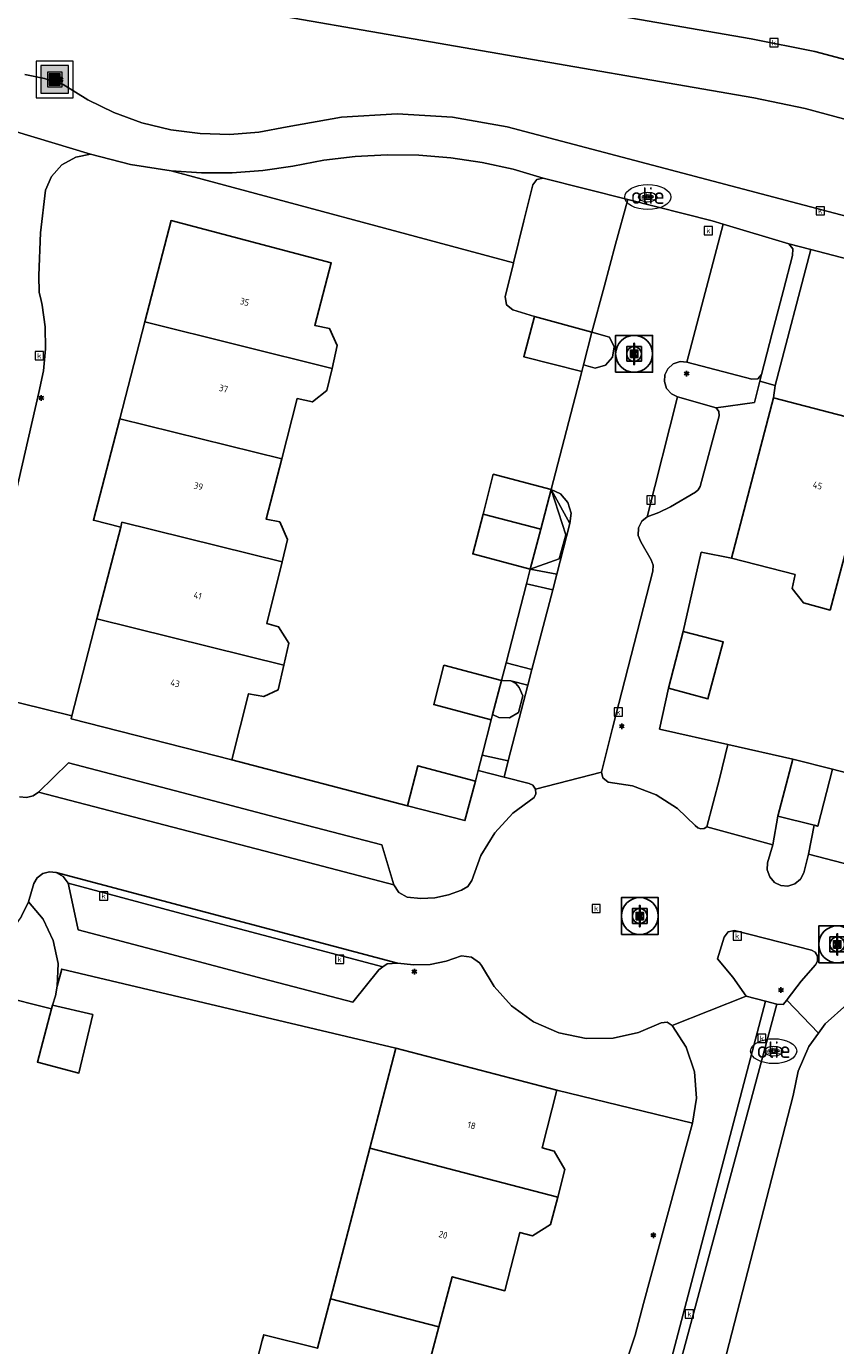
# Model space of a CAD drawing. Header units: metres. Extents: x 197147 to 199131, y 355511 to 356703.
# Tile 153 of 225: x 198634 to 198678, y 355942 to 356014. Entities that reach past the tile are written whole.
import ezdxf
from ezdxf.enums import TextEntityAlignment as Align

# ---------------------------------------------------------------- set-up
doc = ezdxf.new("R2010")
doc.units = ezdxf.units.M
for name, color, linetype, lineweight in [('B-WE-GR-BEPLANTING_CULTUUR_HEESTERS-G', 252, 'Continuous', 18), ('B-WE-GR-GRAS_KRUIDENRIJK-G', 252, 'Continuous', 18), ('B-WE-KL-BRANDSTOF_PUT-S', 252, 'Continuous', 25), ('B-WE-KL-BRANDSTOF_PUT-S @ 0.05', 252, 'Continuous', 25), ('B-WE-KL-BRANDSTOF_PUT-S @ 0.1', 252, 'Continuous', 25), ('B-WE-KL-BRANDSTOF_PUT-S @ 0.2', 252, 'Continuous', 25), ('B-WE-KL-BRANDSTOF_PUT-S @ 0.5 (1)', 252, 'Continuous', 25), ('B-WE-KL-BRANDSTOF_PUT-S @ 0.5 (2)', 252, 'Continuous', 25), ('B-WE-KL-ET_LS_OV_LICHTMAST-S', 252, 'Continuous', 25), ('B-WE-OG-TERREIN_ERF-G', 252, 'Continuous', 18), ('B-WE-RI-GWA_KOLK-S', 252, 'Continuous', 25), ('B-WE-RI-GWA_RIOOLPUT-S', 252, 'Continuous', 25), ('B-WE-RI-GWA_RIOOLPUT-S @ 0.05', 252, 'Continuous', 25), ('B-WE-RI-GWA_RIOOLPUT-S @ 0.1', 252, 'Continuous', 25), ('B-WE-RI-GWA_RIOOLPUT-S @ 0.2', 252, 'Continuous', 25), ('B-WE-RI-GWA_RIOOLPUT-S @ 0.5 (1)', 252, 'Continuous', 25), ('B-WE-RI-GWA_RIOOLPUT-S @ 0.5 (2)', 252, 'Continuous', 25), ('B-WE-VH-VERHARDING_ASFALT-G', 252, 'Continuous', 18), ('B-WE-VH-VERHARDING_BETONSTRAATSTEEN-G', 252, 'Continuous', 18), ('B-WE-VH-VERHARDING_OPEN-G', 252, 'Continuous', 18), ('B-WE-VH-VERHARDING_STRAATBAKSTEEN-G', 252, 'Continuous', 18), ('B-WE-VH-VERHARDING_TEGEL-G', 252, 'Continuous', 18)]:
    doc.layers.add(name, color=color, linetype=linetype, lineweight=lineweight)
for name, color, linetype in [('B-WE-GR-GRAS-GV', 252, 'Continuous'), ('B-WE-IE-MEUBILAIR_WEGMEUBILAIR-S', 252, 'Continuous'), ('B-WE-IE-MEUBILAIR_WEGMEUBILAIR-S @ 0.05', 252, 'Continuous'), ('B-WE-IE-MEUBILAIR_WEGMEUBILAIR-S @ 0.1', 252, 'Continuous'), ('B-WE-IE-MEUBILAIR_WEGMEUBILAIR-S @ 0.2', 252, 'Continuous'), ('B-WE-IE-MEUBILAIR_WEGMEUBILAIR-S @ 0.5 (1)', 252, 'Continuous'), ('B-WE-IE-MEUBILAIR_WEGMEUBILAIR-S @ 0.5 (2)', 252, 'Continuous'), ('B-WE-IE-TERREINAFSCHEIDING_KUNSTMATIG_HEKWERK-G', 252, 'IE-TERREINAFSCHEIDING-KUNSTMATIG'), ('B-WE-OG-BEBOUWING-GV', 252, 'Continuous'), ('B-WE-OG-BEBOUWING_HUISNUMMER-T18', 252, 'Continuous'), ('B-WE-VH-GOOT-G', 253, 'Continuous')]:
    doc.layers.add(name, color=color, linetype=linetype)
doc.styles.add('NLCS-ISO', font='NLCS-ISO.ttf')
doc.styles.add('NLCS-ISO-ANNOTATIEF-T18', font='NLCS-ISO.ttf', dxfattribs={"height": 1.8})
doc.styles.add('NLCS-ISO-M-T18', font='NLCS-ISO.ttf', dxfattribs={"height": 1.8})
doc.linetypes.add('IE-TERREINAFSCHEIDING-KUNSTMATIG', pattern='A,4,[82,NLCS.SHX,S=0.75,R=90,X=0,Y=0],4,-2', length=10)

# ---------------------------------------------------------------- blocks, each defined once
blk = doc.blocks.new('SIE-WEG_AFVALBAK-SO')
at = {"linetype": 'ByBlock', "lineweight": 18}
h = blk.add_hatch(color=0, dxfattribs=at)
h.dxf.hatch_style = 1
h.paths.add_polyline_path([(-1.5, -1.5), (1.5, -1.5), (1.5, 1.5), (-1.5, 1.5)])
at = {"color": 0, "linetype": 'ByBlock', "lineweight": 18}
for points in [[(-2, -2), (2, -2), (2, 2), (-2, 2)], [(-1.5, -1.5), (1.5, -1.5), (1.5, 1.5), (-1.5, 1.5)]]:
    blk.add_lwpolyline(points, close=True, dxfattribs=at)
blk = doc.blocks.new('*U748')
at = {"layer": 'B-WE-IE-MEUBILAIR_WEGMEUBILAIR-S @ 0.05', "xscale": 0.05, "yscale": 0.05, "zscale": 0.05}
blk.add_blockref('SIE-WEG_AFVALBAK-SO', (198635.428, 356010.626), dxfattribs=at)
at = {"layer": 'B-WE-IE-MEUBILAIR_WEGMEUBILAIR-S @ 0.1', "xscale": 0.1, "yscale": 0.1, "zscale": 0.1}
blk.add_blockref('SIE-WEG_AFVALBAK-SO', (198635.428, 356010.626), dxfattribs=at)
at = {"layer": 'B-WE-IE-MEUBILAIR_WEGMEUBILAIR-S @ 0.2', "xscale": 0.2, "yscale": 0.2, "zscale": 0.2}
blk.add_blockref('SIE-WEG_AFVALBAK-SO', (198635.428, 356010.626), dxfattribs=at)
at = {"layer": 'B-WE-IE-MEUBILAIR_WEGMEUBILAIR-S @ 0.5 (1)', "xscale": 0.5, "yscale": 0.5, "zscale": 0.5}
blk.add_blockref('SIE-WEG_AFVALBAK-SO', (198635.428, 356010.626), dxfattribs=at)
at = {"layer": 'B-WE-IE-MEUBILAIR_WEGMEUBILAIR-S @ 0.5 (2)', "xscale": 0.5, "yscale": 0.5, "zscale": 0.5}
blk.add_blockref('SIE-WEG_AFVALBAK-SO', (198635.428, 356010.626), dxfattribs=at)
blk = doc.blocks.new('B-SIE-WEG_LICHTMAST-SO')
at = {"ltscale": 0.1}
for p, q in [((-0.33, 0.19), (-0.67, 0.39)), ((0, 0.39), (0, 0.77)), ((0.33, 0.19), (0.67, 0.39)), ((-0.33, -0.19), (-0.67, -0.39)), ((0, -0.39), (0, -0.77)), ((0.33, -0.19), (0.67, -0.39))]:
    blk.add_line(p, q, dxfattribs=at)
at = {"flags": 128}
for points in [[(-0.35, 0.15), (0.35, 0.15)], [(-0.35, -0.15), (0.35, -0.15)]]:
    blk.add_lwpolyline(points, dxfattribs=at)
at = {"ltscale": 0.1}
blk.add_circle((0, 0), 0.386, dxfattribs=at)
at = {"style": 'NLCS-ISO'}
blk.add_attdef('TYPE', text='', height=0.549, dxfattribs=at).set_placement((0, 0.77), align=Align.BOTTOM_CENTER)
blk = doc.blocks.new('BGT-KOLK-SO')
at = {"color": 0, "linetype": 'ByBlock', "lineweight": 18}
blk.add_lwpolyline([(-0.045, -0.045), (0.045, -0.045), (0.045, 0.045), (-0.045, 0.045)], close=True, dxfattribs=at)
at = {"color": 0, "linetype": 'ByBlock', "lineweight": 18, "style": 'NLCS-ISO-M-T18'}
blk.add_text('k', height=0.06, dxfattribs=at).set_placement((0, 0), align=Align.MIDDLE_CENTER)
blk = doc.blocks.new('SKL-BENZINEPUT_OLIEPUT-SO')
at = {"color": 0, "linetype": 'ByBlock', "lineweight": 18}
blk.add_ellipse((0, 0), major_axis=(2.5, 0), ratio=0.54, dxfattribs=at)
at = {"color": 0, "linetype": 'ByBlock', "lineweight": 18, "style": 'NLCS-ISO'}
blk.add_text('olie', height=1.8, dxfattribs=at).set_placement((0, 0.16), align=Align.MIDDLE_CENTER)
blk = doc.blocks.new('*U1141')
at = {"layer": 'B-WE-KL-BRANDSTOF_PUT-S @ 0.05', "xscale": 0.05, "yscale": 0.05, "zscale": 0.05}
blk.add_blockref('SKL-BENZINEPUT_OLIEPUT-SO', (198674.401, 355957.922), dxfattribs=at)
at = {"layer": 'B-WE-KL-BRANDSTOF_PUT-S @ 0.1', "xscale": 0.1, "yscale": 0.1, "zscale": 0.1}
blk.add_blockref('SKL-BENZINEPUT_OLIEPUT-SO', (198674.401, 355957.922), dxfattribs=at)
at = {"layer": 'B-WE-KL-BRANDSTOF_PUT-S @ 0.2', "xscale": 0.2, "yscale": 0.2, "zscale": 0.2}
blk.add_blockref('SKL-BENZINEPUT_OLIEPUT-SO', (198674.401, 355957.922), dxfattribs=at)
at = {"layer": 'B-WE-KL-BRANDSTOF_PUT-S @ 0.5 (1)', "xscale": 0.5, "yscale": 0.5, "zscale": 0.5}
blk.add_blockref('SKL-BENZINEPUT_OLIEPUT-SO', (198674.401, 355957.922), dxfattribs=at)
at = {"layer": 'B-WE-KL-BRANDSTOF_PUT-S @ 0.5 (2)', "xscale": 0.5, "yscale": 0.5, "zscale": 0.5}
blk.add_blockref('SKL-BENZINEPUT_OLIEPUT-SO', (198674.401, 355957.922), dxfattribs=at)
blk = doc.blocks.new('SRI-PUT_INSPECTIE-SO')
at = {"lineweight": -3, "flags": 128}
blk.add_lwpolyline([(-2, -2), (2, -2), (2, 2), (-2, 2)], close=True, dxfattribs=at)
at = {"lineweight": -3, "ltscale": 1.5}
blk.add_circle((0, 0), 2, dxfattribs=at)
at = {"ltscale": 0.1, "style": 'NLCS-ISO'}
blk.add_text('I', height=2.5, dxfattribs=at).set_placement((0, -0.01), align=Align.MIDDLE_CENTER)
blk = doc.blocks.new('*U1145')
at = {"layer": 'B-WE-RI-GWA_RIOOLPUT-S @ 0.05', "xscale": 0.05, "yscale": 0.05, "zscale": 0.05}
blk.add_blockref('SRI-PUT_INSPECTIE-SO', (198666.834, 355995.742), dxfattribs=at)
at = {"layer": 'B-WE-RI-GWA_RIOOLPUT-S @ 0.1', "xscale": 0.1, "yscale": 0.1, "zscale": 0.1}
blk.add_blockref('SRI-PUT_INSPECTIE-SO', (198666.834, 355995.742), dxfattribs=at)
at = {"layer": 'B-WE-RI-GWA_RIOOLPUT-S @ 0.2', "xscale": 0.2, "yscale": 0.2, "zscale": 0.2}
blk.add_blockref('SRI-PUT_INSPECTIE-SO', (198666.834, 355995.742), dxfattribs=at)
at = {"layer": 'B-WE-RI-GWA_RIOOLPUT-S @ 0.5 (1)', "xscale": 0.5, "yscale": 0.5, "zscale": 0.5}
blk.add_blockref('SRI-PUT_INSPECTIE-SO', (198666.834, 355995.742), dxfattribs=at)
at = {"layer": 'B-WE-RI-GWA_RIOOLPUT-S @ 0.5 (2)', "xscale": 0.5, "yscale": 0.5, "zscale": 0.5}
blk.add_blockref('SRI-PUT_INSPECTIE-SO', (198666.834, 355995.742), dxfattribs=at)
blk = doc.blocks.new('*U1147')
at = {"layer": 'B-WE-RI-GWA_RIOOLPUT-S @ 0.05', "xscale": 0.05, "yscale": 0.05, "zscale": 0.05}
blk.add_blockref('SRI-PUT_INSPECTIE-SO', (198667.142, 355965.251), dxfattribs=at)
at = {"layer": 'B-WE-RI-GWA_RIOOLPUT-S @ 0.1', "xscale": 0.1, "yscale": 0.1, "zscale": 0.1}
blk.add_blockref('SRI-PUT_INSPECTIE-SO', (198667.142, 355965.251), dxfattribs=at)
at = {"layer": 'B-WE-RI-GWA_RIOOLPUT-S @ 0.2', "xscale": 0.2, "yscale": 0.2, "zscale": 0.2}
blk.add_blockref('SRI-PUT_INSPECTIE-SO', (198667.142, 355965.251), dxfattribs=at)
at = {"layer": 'B-WE-RI-GWA_RIOOLPUT-S @ 0.5 (1)', "xscale": 0.5, "yscale": 0.5, "zscale": 0.5}
blk.add_blockref('SRI-PUT_INSPECTIE-SO', (198667.142, 355965.251), dxfattribs=at)
at = {"layer": 'B-WE-RI-GWA_RIOOLPUT-S @ 0.5 (2)', "xscale": 0.5, "yscale": 0.5, "zscale": 0.5}
blk.add_blockref('SRI-PUT_INSPECTIE-SO', (198667.142, 355965.251), dxfattribs=at)
blk = doc.blocks.new('*U1148')
at = {"layer": 'B-WE-RI-GWA_RIOOLPUT-S @ 0.05', "xscale": 0.05, "yscale": 0.05, "zscale": 0.05}
blk.add_blockref('SRI-PUT_INSPECTIE-SO', (198677.847, 355963.714), dxfattribs=at)
at = {"layer": 'B-WE-RI-GWA_RIOOLPUT-S @ 0.1', "xscale": 0.1, "yscale": 0.1, "zscale": 0.1}
blk.add_blockref('SRI-PUT_INSPECTIE-SO', (198677.847, 355963.714), dxfattribs=at)
at = {"layer": 'B-WE-RI-GWA_RIOOLPUT-S @ 0.2', "xscale": 0.2, "yscale": 0.2, "zscale": 0.2}
blk.add_blockref('SRI-PUT_INSPECTIE-SO', (198677.847, 355963.714), dxfattribs=at)
at = {"layer": 'B-WE-RI-GWA_RIOOLPUT-S @ 0.5 (1)', "xscale": 0.5, "yscale": 0.5, "zscale": 0.5}
blk.add_blockref('SRI-PUT_INSPECTIE-SO', (198677.847, 355963.714), dxfattribs=at)
at = {"layer": 'B-WE-RI-GWA_RIOOLPUT-S @ 0.5 (2)', "xscale": 0.5, "yscale": 0.5, "zscale": 0.5}
blk.add_blockref('SRI-PUT_INSPECTIE-SO', (198677.847, 355963.714), dxfattribs=at)
blk = doc.blocks.new('*U1295')
at = {"layer": 'B-WE-KL-BRANDSTOF_PUT-S @ 0.05', "xscale": 0.05, "yscale": 0.05, "zscale": 0.05}
blk.add_blockref('SKL-BENZINEPUT_OLIEPUT-SO', (198667.577, 356004.249), dxfattribs=at)
at = {"layer": 'B-WE-KL-BRANDSTOF_PUT-S @ 0.1', "xscale": 0.1, "yscale": 0.1, "zscale": 0.1}
blk.add_blockref('SKL-BENZINEPUT_OLIEPUT-SO', (198667.577, 356004.249), dxfattribs=at)
at = {"layer": 'B-WE-KL-BRANDSTOF_PUT-S @ 0.2', "xscale": 0.2, "yscale": 0.2, "zscale": 0.2}
blk.add_blockref('SKL-BENZINEPUT_OLIEPUT-SO', (198667.577, 356004.249), dxfattribs=at)
at = {"layer": 'B-WE-KL-BRANDSTOF_PUT-S @ 0.5 (1)', "xscale": 0.5, "yscale": 0.5, "zscale": 0.5}
blk.add_blockref('SKL-BENZINEPUT_OLIEPUT-SO', (198667.577, 356004.249), dxfattribs=at)
at = {"layer": 'B-WE-KL-BRANDSTOF_PUT-S @ 0.5 (2)', "xscale": 0.5, "yscale": 0.5, "zscale": 0.5}
blk.add_blockref('SKL-BENZINEPUT_OLIEPUT-SO', (198667.577, 356004.249), dxfattribs=at)

msp = doc.modelspace()

# ---------------------------------------------------------------- linework, layer by layer
at = {"layer": 'B-WE-GR-BEPLANTING_CULTUUR_HEESTERS-G', "ltscale": 0.2, "flags": 128}
for points in [[(198678.858, 356008.319), (198676.109, 356009.055), (198673.32, 356009.626), (198597.137, 356022.854)], [(198633.805, 356010.902), (198634.867, 356010.68), (198635.892, 356010.345), (198637.215, 356009.52), (198638.64, 356008.827), (198640.148, 356008.282), (198641.714, 356007.9), (198643.313, 356007.688), (198644.916, 356007.648), (198646.495, 356007.777), (198648.027, 356008.065), (198650.976, 356008.588), (198653.987, 356008.763), (198656.998, 356008.583), (198659.946, 356008.055), (198707.557, 355995.499)], [(198633.517, 355971.717), (198633.893, 355971.671), (198634.261, 355971.764), (198634.554, 355971.966), (198636.176, 355973.566), (198642.325, 355971.951), (198647.742, 355970.528), (198653.158, 355969.106), (198653.807, 355966.95), (198654.088, 355966.527), (198654.526, 355966.269), (198655.273, 355966.201), (198656.031, 355966.243), (198656.774, 355966.394), (198657.48, 355966.648), (198657.817, 355966.858), (198658.041, 355967.186), (198658.527, 355968.527), (198659.282, 355969.77), (198660.269, 355970.838), (198661.425, 355971.673), (198661.516, 355971.88), (198661.496, 355972.135), (198661.349, 355972.346), (198661.148, 355972.448), (198659.782, 355972.779), (198658.383, 355973.143), (198658.237, 355972.57), (198657.666, 355970.428), (198654.554, 355971.231), (198645.02, 355973.718), (198645.02, 355973.718), (198636.311, 355975.947), (198636.352, 355976.105), (198630.852, 355977.461)]]:
    msp.add_lwpolyline(points, dxfattribs=at)
for points in [[(198660.3, 356000.686), (198660.863, 356002.966), (198661.343, 356004.911), (198661.554, 356005.207), (198661.91, 356005.279), (198660.273, 356005.753), (198658.596, 356006.119), (198656.892, 356006.374), (198655.17, 356006.514), (198653.443, 356006.538), (198651.721, 356006.447), (198650.018, 356006.242), (198648.343, 356005.926), (198646.705, 356005.683), (198645.05, 356005.559), (198643.39, 356005.555), (198641.739, 356005.671), (198660.3, 356000.686)], [(198664.543, 355996.921), (198664.087, 355995.15), (198664.722, 355994.973), (198665.281, 355995.125), (198665.664, 355995.558), (198665.747, 355996.131), (198665.503, 355996.656), (198664.543, 355996.921)], [(198671.286, 355992.82), (198671.434, 355992.624), (198671.446, 355992.378), (198670.422, 355988.545), (198670.305, 355988.371), (198670.159, 355988.241), (198668.803, 355987.442), (198668.182, 355987.142), (198667.535, 355986.903), (198667.251, 355986.661), (198667.072, 355986.298), (198667.058, 355985.892), (198667.193, 355985.545), (198667.764, 355984.573), (198667.867, 355984.275), (198667.849, 355983.961), (198665.671, 355975.435), (198665.063, 355973.053), (198665.143, 355972.742), (198665.43, 355972.518), (198666.753, 355972.305), (198668.033, 355971.822), (198669.188, 355971.089), (198670.153, 355970.159), (198670.288, 355970.039), (198670.46, 355969.985), (198670.625, 355970.002), (198670.772, 355970.08), (198671.458, 355972.688), (198671.919, 355974.555), (198668.215, 355975.386), (198668.703, 355977.603), (198669.498, 355980.677), (198670.472, 355984.978), (198672.117, 355984.666), (198674.384, 355993.365), (198674.485, 355994.029), (198673.65, 355994.262), (198673.354, 355993.101), (198671.286, 355992.82)], [(198661.204, 355984.073), (198662.768, 355984.625), (198663.125, 355985.922), (198662.333, 355988.391), (198661.769, 355986.232), (198661.204, 355984.073)], [(198663.359, 355986.542), (198662.333, 355988.391), (198663.125, 355985.922), (198662.768, 355984.625), (198661.204, 355984.073), (198662.643, 355983.788), (198663.359, 355986.542)], [(198662.333, 355988.391), (198663.359, 355986.542), (198663.419, 355987.101), (198663.24, 355987.685), (198662.839, 355988.146), (198662.333, 355988.391)], [(198659.894, 355978.979), (198661.299, 355978.617), (198662.424, 355982.946), (198660.998, 355983.274), (198659.894, 355978.979)], [(198660.012, 355973.663), (198661.081, 355977.778), (198660.153, 355978.01), (198660.417, 355977.87), (198660.609, 355977.642), (198660.806, 355977.195), (198660.568, 355976.297), (198660.072, 355976.004), (198659.497, 355976.013), (198659.161, 355976.178), (198659.087, 355975.898), (198658.594, 355973.97), (198660.012, 355973.663)], [(198659.649, 355978.028), (198659.161, 355976.178), (198659.497, 355976.013), (198660.072, 355976.004), (198660.568, 355976.297), (198660.806, 355977.195), (198660.609, 355977.642), (198660.417, 355977.87), (198660.153, 355978.01), (198659.649, 355978.028)], [(198676.291, 355968.604), (198676.588, 355970.171), (198674.627, 355970.671), (198674.355, 355969.116), (198674.074, 355968.131), (198674.053, 355967.756), (198674.183, 355967.372), (198674.453, 355967.07), (198674.79, 355966.905), (198675.165, 355966.873), (198675.552, 355966.993), (198675.861, 355967.255), (198676.036, 355967.587), (198676.291, 355968.604)], [(198634.013, 355966.028), (198634.799, 355965.072), (198635.351, 355963.924), (198635.61, 355962.678), (198635.568, 355961.441), (198635.811, 355962.376), (198653.914, 355958.083), (198662.641, 355955.811), (198669.992, 355954.015), (198670.223, 355955.377), (198670.111, 355956.798), (198669.65, 355958.146), (198668.897, 355959.304), (198668.626, 355959.501), (198668.292, 355959.466), (198667.08, 355958.935), (198665.705, 355958.63), (198664.233, 355958.612), (198662.757, 355958.912), (198661.379, 355959.52), (198660.188, 355960.385), (198659.241, 355961.428), (198658.559, 355962.562), (198658.457, 355962.709), (198658.019, 355963.025), (198657.483, 355963.085), (198656.652, 355962.794), (198655.776, 355962.628), (198654.886, 355962.596), (198654.011, 355962.697), (198653.446, 355962.665), (198653.219, 355962.494), (198652.994, 355962.324), (198651.585, 355960.572), (198646.751, 355961.848), (198641.433, 355963.252), (198636.691, 355964.503), (198636.198, 355966.865), (198636.148, 355967.028), (198635.894, 355967.394), (198635.506, 355967.613), (198635.152, 355967.652), (198634.783, 355967.552), (198634.478, 355967.322), (198634.291, 355967.018), (198634.013, 355966.028)], [(198674.565, 355960.466), (198674.91, 355960.46), (198675.105, 355960.689), (198675.134, 355960.722), (198675.881, 355961.711), (198676.673, 355962.609), (198676.783, 355962.807), (198676.781, 355963.067), (198676.642, 355963.287), (198676.442, 355963.394), (198672.282, 355964.459), (198671.925, 355964.401), (198671.723, 355964.101), (198671.363, 355962.922), (198672.177, 355961.934), (198672.912, 355960.909), (198673.965, 355960.627), (198674.565, 355960.466)]]:
    msp.add_lwpolyline(points, close=True, dxfattribs=at)
at = {"layer": 'B-WE-GR-GRAS-GV', "flags": 128}
msp.add_lwpolyline([(198420.867, 356056.555), (198460.148, 356049.749), (198673.172, 356012.839), (198676.625, 356012.151), (198680.027, 356011.246), (198701.798, 356004.7), (198704.155, 356011.35), (198679.89, 356015.727), (198677.203, 356016.236), (198674.514, 356016.714), (198531.122, 356041.514), (198461.021, 356053.638)], dxfattribs=at)
at = {"layer": 'B-WE-GR-GRAS_KRUIDENRIJK-G', "ltscale": 0.2, "flags": 128}
msp.add_lwpolyline([(198420.867, 356056.555), (198460.148, 356049.749), (198673.172, 356012.839), (198676.625, 356012.151), (198680.027, 356011.246), (198701.798, 356004.7), (198704.155, 356011.35), (198679.89, 356015.727), (198677.203, 356016.236), (198674.514, 356016.714), (198531.122, 356041.514), (198461.021, 356053.638)], dxfattribs=at)
at = {"layer": 'B-WE-IE-TERREINAFSCHEIDING_KUNSTMATIG_HEKWERK-G', "ltscale": 0.2, "flags": 128}
for points in [[(198668.215, 355975.386), (198668.703, 355977.603)], [(198671.919, 355974.555), (198668.215, 355975.386)], [(198675.43, 355973.768), (198671.919, 355974.555)], [(198645.02, 355973.718), (198654.554, 355971.231)], [(198635.568, 355961.441), (198635.811, 355962.376), (198653.914, 355958.083)]]:
    msp.add_lwpolyline(points, dxfattribs=at)
at = {"layer": 'B-WE-OG-BEBOUWING-GV', "ltscale": 0.2, "flags": 128}
for points in [[(198640.308, 355997.472), (198650.461, 355994.958), (198650.746, 355996.196), (198650.324, 355997.117), (198649.524, 355997.289), (198650.421, 356000.674), (198641.732, 356002.975), (198640.308, 355997.472)], [(198650.461, 355994.958), (198640.308, 355997.472), (198638.95, 355992.226), (198647.73, 355990.052), (198648.569, 355993.321), (198649.396, 355993.134), (198650.186, 355993.761), (198650.461, 355994.958)], [(198664.087, 355995.15), (198664.543, 355996.921), (198661.441, 355997.761), (198660.852, 355995.587), (198663.992, 355994.779), (198664.087, 355995.15)], [(198678.619, 355986.194), (198678.355, 355986.261), (198679.79, 355991.951), (198679.595, 355992.002), (198674.384, 355993.365), (198672.117, 355984.666), (198675.564, 355983.767), (198675.404, 355983.025), (198676.021, 355982.236), (198677.458, 355981.843), (198678.619, 355986.194)], [(198639.003, 355986.35), (198639.068, 355986.614), (198647.751, 355984.464), (198648.051, 355985.676), (198647.628, 355986.632), (198646.887, 355986.771), (198647.73, 355990.052), (198638.95, 355992.226), (198637.523, 355986.714), (198639.003, 355986.35)], [(198658.644, 355987.05), (198661.769, 355986.232), (198662.333, 355988.391), (198659.202, 355989.21), (198658.644, 355987.05)], [(198647.751, 355984.464), (198639.068, 355986.614), (198639.003, 355986.35), (198637.707, 355981.368), (198647.841, 355978.859), (198648.117, 355980.056), (198647.565, 355980.946), (198646.923, 355981.12), (198647.751, 355984.464)], [(198661.769, 355986.232), (198658.644, 355987.05), (198658.085, 355984.889), (198661.204, 355984.073), (198661.769, 355986.232)], [(198636.352, 355976.105), (198636.311, 355975.947), (198645.02, 355973.718), (198645.937, 355977.304), (198646.76, 355977.154), (198647.532, 355977.52), (198647.841, 355978.859), (198637.707, 355981.368), (198636.352, 355976.105)], [(198669.498, 355980.677), (198668.703, 355977.603), (198670.838, 355977.029), (198671.668, 355980.116), (198669.498, 355980.677)], [(198659.161, 355976.178), (198659.649, 355978.028), (198656.524, 355978.853), (198655.972, 355976.72), (198659.087, 355975.898), (198659.161, 355976.178)], [(198674.627, 355970.671), (198676.588, 355970.171), (198676.792, 355970.119), (198677.58, 355973.211), (198675.43, 355973.768), (198674.627, 355970.671)], [(198658.237, 355972.57), (198655.114, 355973.403), (198654.554, 355971.231), (198657.666, 355970.428), (198658.237, 355972.57)], [(198635.302, 355960.42), (198635.251, 355960.225), (198634.494, 355957.319), (198636.739, 355956.734), (198637.49, 355959.901), (198635.302, 355960.42)], [(198652.503, 355952.658), (198662.694, 355950.006), (198663.08, 355951.496), (198662.498, 355952.505), (198661.842, 355952.678), (198662.641, 355955.811), (198653.914, 355958.083), (198652.503, 355952.658)], [(198650.379, 355944.495), (198656.25, 355942.968), (198656.964, 355945.675), (198659.83, 355944.925), (198660.645, 355948.088), (198661.321, 355947.906), (198662.309, 355948.517), (198662.694, 355950.006), (198652.503, 355952.658), (198650.379, 355944.495)], [(198645.361, 355937.163), (198655.578, 355934.505), (198655.961, 355935.999), (198655.376, 355937.004), (198654.722, 355937.176), (198656.25, 355942.968), (198650.379, 355944.495), (198649.679, 355941.805), (198646.76, 355942.539), (198646.68, 355942.233), (198645.368, 355937.191), (198645.361, 355937.163)]]:
    msp.add_lwpolyline(points, close=True, dxfattribs=at)
at = {"layer": 'B-WE-OG-TERREIN_ERF-G', "ltscale": 0.2, "flags": 128}
for points in [[(198647.751, 355984.464), (198646.923, 355981.12), (198647.565, 355980.946), (198648.117, 355980.056), (198647.841, 355978.859), (198647.532, 355977.52), (198646.76, 355977.154), (198645.937, 355977.304), (198645.02, 355973.718), (198654.554, 355971.231), (198655.114, 355973.403), (198658.237, 355972.57), (198658.383, 355973.143), (198658.594, 355973.97), (198659.087, 355975.898), (198655.972, 355976.72), (198656.524, 355978.853), (198659.649, 355978.028), (198659.894, 355978.979), (198660.998, 355983.274), (198661.204, 355984.073), (198658.085, 355984.889), (198658.644, 355987.05), (198659.202, 355989.21), (198662.333, 355988.391), (198663.992, 355994.779), (198660.852, 355995.587), (198661.441, 355997.761), (198660.268, 355998.123), (198659.911, 355998.407), (198659.849, 355998.858), (198660.288, 356000.636), (198660.3, 356000.686), (198641.739, 356005.671), (198639.528, 356006.018), (198637.361, 356006.579), (198636.564, 356006.421), (198635.82, 356005.999), (198635.251, 356005.36), (198634.929, 356004.614), (198634.654, 356002.314), (198634.569, 356000), (198634.589, 355999.073), (198634.674, 355998.734), (198634.747, 355998.392), (198634.908, 355997.211), (198634.931, 355996.012), (198634.815, 355994.818), (198634.563, 355993.653), (198630.852, 355977.461), (198636.352, 355976.105), (198637.707, 355981.368), (198639.003, 355986.35), (198637.523, 355986.714), (198638.95, 355992.226), (198640.308, 355997.472), (198641.732, 356002.975), (198650.421, 356000.674), (198649.524, 355997.289), (198650.324, 355997.117), (198650.746, 355996.196), (198650.461, 355994.958), (198650.186, 355993.761), (198649.396, 355993.134), (198648.569, 355993.321), (198647.73, 355990.052), (198646.887, 355986.771), (198647.628, 355986.632), (198648.051, 355985.676), (198647.751, 355984.464)], [(198711.59, 355983.727), (198716.486, 355982.439), (198721.941, 355981.003), (198723.493, 355987.177), (198723.452, 355987.241), (198722.625, 355987.93), (198721.676, 355988.331), (198713.904, 355991.255), (198711.13, 355992.225), (198708.314, 355993.066), (198676.417, 356001.405), (198674.485, 355994.029), (198674.384, 355993.365), (198679.595, 355992.002), (198680.303, 355994.808), (198685.749, 355993.434), (198691, 355992.109), (198696.559, 355990.706), (198696.194, 355989.286), (198701.133, 355987.996), (198706.373, 355986.628), (198711.963, 355985.169), (198711.59, 355983.727)], [(198682.422, 355967.018), (198682.85, 355968.717), (198682.719, 355968.75), (198683.462, 355971.673), (198677.58, 355973.211), (198676.792, 355970.119), (198676.588, 355970.171), (198676.291, 355968.604), (198682.422, 355967.018)]]:
    msp.add_lwpolyline(points, close=True, dxfattribs=at)
for points in [[(198678.619, 355986.194), (198677.458, 355981.843), (198676.021, 355982.236), (198675.404, 355983.025), (198675.564, 355983.767), (198672.117, 355984.666), (198670.472, 355984.978), (198669.498, 355980.677), (198671.668, 355980.116), (198670.838, 355977.029), (198668.703, 355977.603), (198668.215, 355975.386), (198671.919, 355974.555), (198675.43, 355973.768), (198677.58, 355973.211), (198683.462, 355971.673)], [(198645.368, 355937.191), (198646.68, 355942.233), (198646.76, 355942.539), (198649.679, 355941.805), (198650.379, 355944.495), (198652.503, 355952.658), (198653.914, 355958.083), (198635.811, 355962.376), (198635.568, 355961.441), (198635.461, 355960.927), (198635.302, 355960.42), (198637.49, 355959.901), (198636.739, 355956.734), (198634.494, 355957.319), (198635.251, 355960.225), (198632.357, 355960.947)], [(198699.093, 355924.068), (198706.267, 355951.301), (198703.047, 355952.145), (198703.605, 355954.275), (198696.077, 355956.318), (198685.753, 355958.948), (198679.049, 355960.81), (198678.367, 355960.445), (198677.191, 355959.41), (198676.828, 355958.905), (198676.3, 355958.17), (198675.727, 355956.835), (198675.459, 355955.508), (198671.698, 355940.945)], [(198666.33, 355940.833), (198666.896, 355942.522), (198667.352, 355944.241), (198669.992, 355954.015), (198669.992, 355954.015), (198662.641, 355955.811), (198661.842, 355952.678), (198662.498, 355952.505), (198663.08, 355951.496), (198662.694, 355950.006), (198662.309, 355948.517), (198661.321, 355947.906), (198660.645, 355948.088), (198659.83, 355944.925), (198656.964, 355945.675), (198656.25, 355942.968), (198654.722, 355937.176)]]:
    msp.add_lwpolyline(points, dxfattribs=at)
at = {"layer": 'B-WE-VH-GOOT-G', "ltscale": 0.2, "flags": 128}
msp.add_lwpolyline([(198635.506, 355967.613), (198654.011, 355962.697)], dxfattribs=at)
at = {"layer": 'B-WE-VH-VERHARDING_ASFALT-G', "ltscale": 0.2, "flags": 128}
for points in [[(198680.027, 356011.246), (198676.625, 356012.151), (198673.172, 356012.839), (198460.148, 356049.749)], [(198597.137, 356022.854), (198673.32, 356009.626), (198676.109, 356009.055), (198678.858, 356008.319)], [(198707.557, 355995.499), (198659.946, 356008.055), (198656.998, 356008.583), (198653.987, 356008.763), (198650.976, 356008.588), (198648.027, 356008.065), (198646.495, 356007.777), (198644.916, 356007.648), (198643.313, 356007.688), (198641.714, 356007.9), (198640.148, 356008.282), (198638.64, 356008.827), (198637.215, 356009.52), (198635.892, 356010.345), (198634.867, 356010.68), (198633.805, 356010.902)], [(198630.852, 355977.461), (198634.563, 355993.653), (198634.815, 355994.818), (198634.931, 355996.012), (198634.908, 355997.211), (198634.747, 355998.392), (198634.674, 355998.734), (198634.589, 355999.073), (198634.569, 356000), (198634.654, 356002.314), (198634.929, 356004.614), (198635.251, 356005.36), (198635.82, 356005.999), (198636.564, 356006.421), (198637.361, 356006.579), (198637.361, 356006.579), (198631.241, 356008.427)], [(198631.241, 356008.427), (198637.361, 356006.579), (198639.528, 356006.018), (198641.739, 356005.671), (198643.39, 356005.555), (198645.05, 356005.559), (198646.705, 356005.683), (198648.343, 356005.926), (198650.018, 356006.242), (198651.721, 356006.447), (198653.443, 356006.538), (198655.17, 356006.514), (198656.892, 356006.374), (198658.596, 356006.119), (198660.273, 356005.753), (198661.91, 356005.279), (198666.486, 356004.111), (198671.063, 356002.961), (198671.666, 356002.783), (198675.229, 356001.716), (198676.417, 356001.405), (198708.314, 355993.066)]]:
    msp.add_lwpolyline(points, dxfattribs=at)
at = {"layer": 'B-WE-VH-VERHARDING_BETONSTRAATSTEEN-G', "ltscale": 0.2, "flags": 128}
for points in [[(198661.081, 355977.778), (198660.012, 355973.663), (198659.782, 355972.779), (198661.148, 355972.448), (198661.349, 355972.346), (198661.496, 355972.135), (198665.063, 355973.053), (198665.671, 355975.435), (198667.849, 355983.961), (198667.867, 355984.275), (198667.764, 355984.573), (198667.193, 355985.545), (198667.058, 355985.892), (198667.072, 355986.298), (198667.251, 355986.661), (198667.535, 355986.903), (198669.188, 355993.415), (198668.86, 355993.574), (198668.599, 355993.869), (198668.475, 355994.243), (198668.501, 355994.606), (198668.659, 355994.934), (198668.952, 355995.197), (198669.326, 355995.323), (198669.689, 355995.298), (198670.414, 355998.043), (198671.027, 356000.365), (198671.666, 356002.783), (198671.063, 356002.961), (198666.486, 356004.111), (198665.834, 356001.697), (198665.208, 355999.38), (198664.543, 355996.921), (198665.503, 355996.656), (198665.747, 355996.131), (198665.664, 355995.558), (198665.281, 355995.125), (198664.722, 355994.973), (198664.087, 355995.15), (198663.992, 355994.779), (198662.333, 355988.391), (198662.839, 355988.146), (198663.24, 355987.685), (198663.419, 355987.101), (198663.359, 355986.542), (198662.643, 355983.788), (198662.424, 355982.946), (198661.299, 355978.617), (198661.081, 355977.778)], [(198647.334, 355964.057), (198653.219, 355962.494), (198653.446, 355962.665), (198654.011, 355962.697), (198635.506, 355967.613), (198635.894, 355967.394), (198636.148, 355967.028), (198642.018, 355965.469), (198647.334, 355964.057)], [(198631.816, 355963.296), (198632.141, 355962.776), (198632.35, 355962.182), (198632.422, 355961.557), (198632.357, 355960.947), (198635.251, 355960.225), (198635.302, 355960.42), (198635.461, 355960.927), (198635.568, 355961.441), (198635.61, 355962.678), (198635.351, 355963.924), (198634.799, 355965.072), (198634.013, 355966.028), (198633.62, 355965.237), (198633.112, 355964.503), (198632.504, 355963.85), (198631.816, 355963.296)], [(198658.116, 355921.932), (198658.582, 355921.574), (198666.466, 355934.605), (198667.343, 355936.144), (198668.117, 355937.738), (198669.342, 355941.061), (198674.565, 355960.466), (198673.965, 355960.627), (198668.777, 355940.911), (198667.222, 355937.076), (198666.272, 355935.237), (198658.116, 355921.932)]]:
    msp.add_lwpolyline(points, close=True, dxfattribs=at)
at = {"layer": 'B-WE-VH-VERHARDING_OPEN-G', "ltscale": 0.2, "flags": 128}
for points in [[(198674.485, 355994.029), (198676.417, 356001.405), (198675.229, 356001.716), (198675.445, 356001.432), (198675.412, 356001.076), (198674.926, 355999.197), (198674.324, 355996.872), (198673.743, 355994.628), (198673.65, 355994.262), (198674.485, 355994.029)], [(198671.286, 355992.82), (198669.188, 355993.415), (198667.535, 355986.903), (198668.182, 355987.142), (198668.803, 355987.442), (198670.159, 355988.241), (198670.305, 355988.371), (198670.422, 355988.545), (198671.446, 355992.378), (198671.434, 355992.624), (198671.286, 355992.82)], [(198662.424, 355982.946), (198662.643, 355983.788), (198661.204, 355984.073), (198660.998, 355983.274), (198662.424, 355982.946)], [(198660.153, 355978.01), (198661.081, 355977.778), (198661.299, 355978.617), (198659.894, 355978.979), (198659.649, 355978.028), (198660.153, 355978.01)], [(198674.627, 355970.671), (198675.43, 355973.768), (198671.919, 355974.555), (198671.458, 355972.688), (198670.772, 355970.08), (198674.355, 355969.116), (198674.627, 355970.671)], [(198659.782, 355972.779), (198660.012, 355973.663), (198658.594, 355973.97), (198658.383, 355973.143), (198659.782, 355972.779)]]:
    msp.add_lwpolyline(points, close=True, dxfattribs=at)
at = {"layer": 'B-WE-VH-VERHARDING_STRAATBAKSTEEN-G', "ltscale": 0.2, "flags": 128}
for points in [[(198660.863, 356002.966), (198660.3, 356000.686), (198660.288, 356000.636), (198659.849, 355998.858), (198659.911, 355998.407), (198660.268, 355998.123), (198661.441, 355997.761), (198664.543, 355996.921), (198665.208, 355999.38), (198665.834, 356001.697), (198666.486, 356004.111), (198661.91, 356005.279), (198661.554, 356005.207), (198661.343, 356004.911), (198660.863, 356002.966)], [(198673.743, 355994.628), (198674.324, 355996.872), (198674.926, 355999.197), (198675.412, 356001.076), (198675.445, 356001.432), (198675.229, 356001.716), (198671.666, 356002.783), (198671.027, 356000.365), (198670.414, 355998.043), (198669.689, 355995.298), (198669.696, 355995.296), (198673.221, 355994.375), (198673.536, 355994.391), (198673.743, 355994.628)], [(198647.742, 355970.528), (198642.325, 355971.951), (198636.176, 355973.566), (198634.554, 355971.966), (198641.831, 355970.07), (198647.25, 355968.658), (198653.807, 355966.95), (198653.158, 355969.106), (198647.742, 355970.528)], [(198646.751, 355961.848), (198651.585, 355960.572), (198652.994, 355962.324), (198653.219, 355962.494), (198647.334, 355964.057), (198642.018, 355965.469), (198636.148, 355967.028), (198636.198, 355966.865), (198636.691, 355964.503), (198641.433, 355963.252), (198646.751, 355961.848)]]:
    msp.add_lwpolyline(points, close=True, dxfattribs=at)
for points in [[(198682.422, 355967.018), (198676.291, 355968.604), (198676.291, 355968.604), (198676.036, 355967.587), (198675.861, 355967.255), (198675.552, 355966.993), (198675.165, 355966.873), (198674.79, 355966.905), (198674.453, 355967.07), (198674.183, 355967.372), (198674.053, 355967.756), (198674.074, 355968.131), (198674.355, 355969.116), (198670.772, 355970.08), (198670.625, 355970.002), (198670.46, 355969.985), (198670.288, 355970.039), (198670.153, 355970.159), (198669.188, 355971.089), (198668.033, 355971.822), (198666.753, 355972.305), (198665.43, 355972.518), (198665.143, 355972.742), (198665.063, 355973.053), (198661.496, 355972.135), (198661.516, 355971.88), (198661.425, 355971.673), (198660.269, 355970.838), (198659.282, 355969.77), (198658.527, 355968.527), (198658.041, 355967.186), (198657.817, 355966.858), (198657.48, 355966.648), (198656.774, 355966.394), (198656.031, 355966.243), (198655.273, 355966.201), (198654.526, 355966.269), (198654.088, 355966.527), (198653.807, 355966.95), (198647.25, 355968.658), (198641.831, 355970.07), (198634.554, 355971.966), (198634.261, 355971.764), (198633.893, 355971.671), (198633.517, 355971.717)], [(198633.62, 355965.237), (198634.013, 355966.028), (198634.291, 355967.018), (198634.478, 355967.322), (198634.783, 355967.552), (198635.152, 355967.652), (198635.506, 355967.613), (198654.011, 355962.697), (198654.886, 355962.596), (198655.776, 355962.628), (198656.652, 355962.794), (198657.483, 355963.085), (198658.019, 355963.025), (198658.457, 355962.709), (198658.559, 355962.562), (198659.241, 355961.428), (198660.188, 355960.385), (198661.379, 355959.52), (198662.757, 355958.912), (198664.233, 355958.612), (198665.705, 355958.63), (198667.08, 355958.935), (198668.292, 355959.466), (198668.626, 355959.501), (198668.897, 355959.304), (198672.912, 355960.909), (198672.177, 355961.934), (198671.363, 355962.922), (198671.723, 355964.101), (198671.925, 355964.401), (198672.282, 355964.459), (198676.442, 355963.394), (198676.642, 355963.287), (198676.781, 355963.067), (198676.783, 355962.807), (198676.673, 355962.609), (198675.881, 355961.711), (198675.134, 355960.722), (198675.105, 355960.689), (198676.828, 355958.905), (198677.191, 355959.41), (198678.367, 355960.445)], [(198668.777, 355940.911), (198673.965, 355960.627), (198672.912, 355960.909), (198668.897, 355959.304), (198669.65, 355958.146), (198670.111, 355956.798), (198670.223, 355955.377), (198669.992, 355954.015), (198667.352, 355944.241), (198666.896, 355942.522), (198666.33, 355940.833)], [(198671.698, 355940.945), (198675.459, 355955.508), (198675.727, 355956.835), (198676.3, 355958.17), (198676.828, 355958.905), (198675.105, 355960.689), (198674.91, 355960.46), (198674.565, 355960.466), (198669.342, 355941.061)]]:
    msp.add_lwpolyline(points, dxfattribs=at)
at = {"layer": 'B-WE-VH-VERHARDING_TEGEL-G', "ltscale": 0.2, "flags": 128}
msp.add_lwpolyline([(198673.65, 355994.262), (198673.743, 355994.628), (198673.536, 355994.391), (198673.221, 355994.375), (198669.696, 355995.296), (198669.689, 355995.298), (198669.326, 355995.323), (198668.952, 355995.197), (198668.659, 355994.934), (198668.501, 355994.606), (198668.475, 355994.243), (198668.599, 355993.869), (198668.86, 355993.574), (198669.188, 355993.415), (198671.286, 355992.82), (198673.354, 355993.101), (198673.65, 355994.262)], close=True, dxfattribs=at)

# ---------------------------------------------------------------- block references
at = {"layer": 'B-WE-IE-MEUBILAIR_WEGMEUBILAIR-S'}
msp.add_blockref('*U748', (0, 0), dxfattribs=at)
at = {"layer": 'B-WE-KL-BRANDSTOF_PUT-S'}
for name in ['*U1295', '*U1141']:
    msp.add_blockref(name, (0, 0), dxfattribs=at)
at = {"layer": 'B-WE-KL-ET_LS_OV_LICHTMAST-S', "xscale": 0.2, "yscale": 0.2, "zscale": 0.2}
for p in [(198635.744, 356010.614), (198669.683, 355994.677), (198634.696, 355993.35), (198666.168, 355975.543), (198654.924, 355962.238), (198674.792, 355961.237), (198667.883, 355947.94)]:
    msp.add_blockref('B-SIE-WEG_LICHTMAST-SO', p, dxfattribs=at)
at = {"layer": 'B-WE-RI-GWA_KOLK-S', "xscale": 5, "yscale": 5, "zscale": 5}
for p in [(198674.411, 356012.619), (198676.928, 356003.501), (198670.86, 356002.433), (198634.592, 355995.639), (198667.744, 355987.814), (198665.982, 355976.312), (198638.079, 355966.342), (198664.778, 355965.66), (198672.422, 355964.162), (198650.87, 355962.898), (198673.758, 355958.612), (198669.831, 355943.664)]:
    msp.add_blockref('BGT-KOLK-SO', p, dxfattribs=at)
at = {"layer": 'B-WE-RI-GWA_RIOOLPUT-S'}
for name in ['*U1145', '*U1147', '*U1148']:
    msp.add_blockref(name, (0, 0), dxfattribs=at)

# ---------------------------------------------------------------- texts
at = {"layer": 'B-WE-OG-BEBOUWING_HUISNUMMER-T18', "style": 'NLCS-ISO-ANNOTATIEF-T18'}
for s, rotation, p in [('35', 345.2, (198645.723, 355998.562)), ('35', 345.2, (198645.723, 355998.562)), ('37', 345.6, (198644.577, 355993.857)), ('37', 345.6, (198644.577, 355993.857)), ('39', 345.6, (198643.218, 355988.565)), ('39', 345.6, (198643.218, 355988.565)), ('45', 345.3, (198676.779, 355988.604)), ('45', 345.3, (198676.779, 355988.604)), ('41', 346.1, (198643.176, 355982.63)), ('41', 346.1, (198643.176, 355982.63)), ('43', 345.7, (198641.954, 355977.875)), ('43', 345.7, (198641.954, 355977.875)), ('18', 345.7, (198658.024, 355953.893)), ('18', 345.7, (198658.024, 355953.893)), ('20', 345.6, (198656.482, 355947.962)), ('20', 345.6, (198656.482, 355947.962))]:
    msp.add_text(s, height=0.36, rotation=rotation, dxfattribs=at).set_placement(p, align=Align.MIDDLE_CENTER)

doc.saveas('drawing.dxf')
